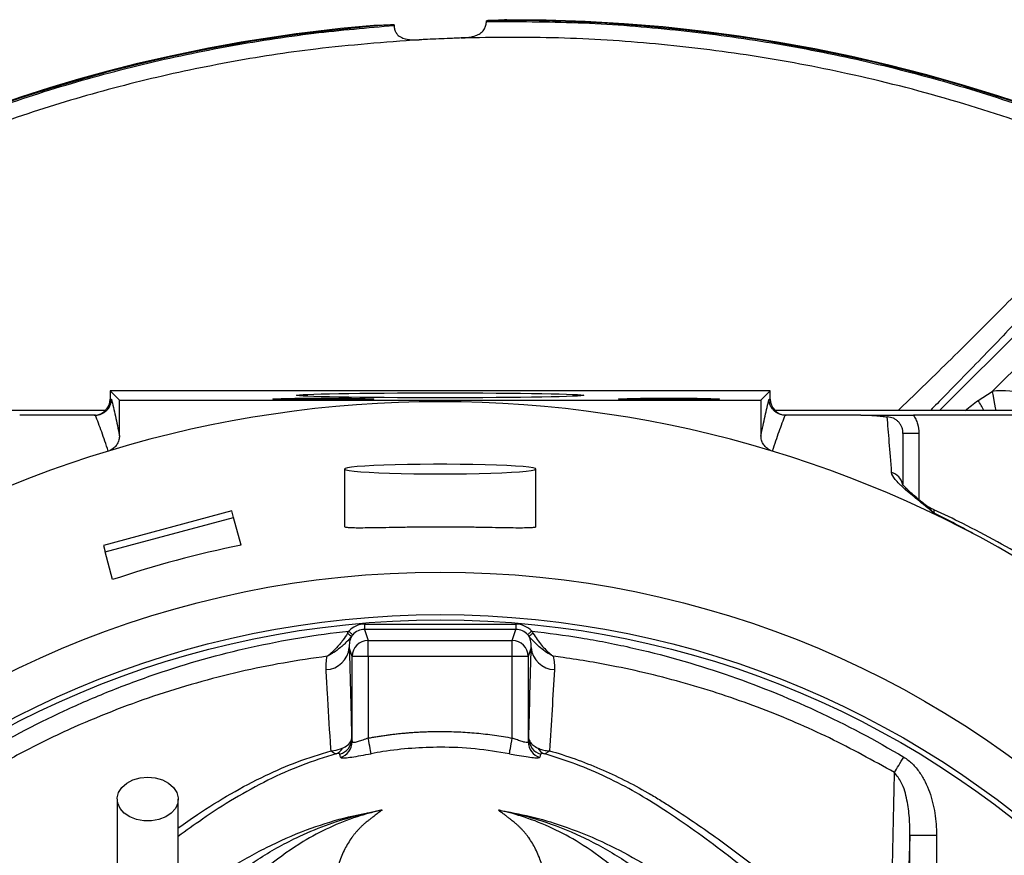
# Model space of a CAD drawing. Header units: millimetres. Extents: x 1733 to 2921, y 1515 to 2969.
# Tile 11 of 13: x 2135 to 2505, y 2655 to 2969. Entities that reach past the tile are written whole.
import ezdxf

# ---------------------------------------------------------------- set-up
doc = ezdxf.new("R2010")
doc.units = ezdxf.units.MM
doc.header["$LTSCALE"] = 2

msp = doc.modelspace()

# ---------------------------------------------------------------- linework, layer by layer
at = {"color": 7, "linetype": 'Continuous', "lineweight": 25}
for p, q in [((2275.54, 2967.01), (2275.54, 2966.74)), ((2310.24, 2968.24), (2310.24, 2968.51)), ((2201.68, 2957.05), (2201.62, 2957.36)), ((2537.37, 2865.98), (2500.47, 2829.07)), ((2168.81, 2829.33), (2168.81, 2826.24)), ((2168.81, 2829.33), (2172.26, 2825.87)), ((2416.97, 2829.33), (2168.81, 2829.33)), ((2416.97, 2829.33), (2413.52, 2825.87)), ((2416.97, 2826.24), (2416.97, 2829.33)), ((2495.23, 2825.79), (2500.47, 2829.07)), ((2168.81, 2826.24), (2169.23, 2826.24)), ((2172.26, 2812.47), (2172.26, 2825.87)), ((2172.26, 2825.87), (2413.52, 2825.87)), ((2413.52, 2825.87), (2413.52, 2812.47)), ((2416.55, 2826.24), (2416.97, 2826.24)), ((2167.07, 2822.02), (2068.3, 2822.02)), ((2517.48, 2822.02), (2418.71, 2822.02)), ((2163.22, 2820.24), (2134.74, 2820.24)), ((2451.04, 2820.24), (2422.56, 2820.24)), ((2517.48, 2820.24), (2470.81, 2820.24)), ((2472.92, 2813.38), (2466.92, 2813.38)), ((2256.89, 2799.96), (2256.89, 2778.31)), ((2328.89, 2778.3), (2328.89, 2799.96)), ((2214.55, 2784.22), (2166.25, 2771.27)), ((2166.91, 2768.83), (2215.2, 2781.77)), ((2215.2, 2781.77), (2214.55, 2784.22)), ((2218, 2771.34), (2215.2, 2781.77)), ((2166.25, 2771.27), (2166.91, 2768.83)), ((2169.7, 2758.39), (2166.91, 2768.83)), ((2264.42, 2741.65), (2264.42, 2739.65)), ((2264.42, 2741.65), (2321.36, 2741.65)), ((2321.36, 2741.65), (2321.36, 2739.65)), ((2259.98, 2737.69), (2259.6, 2737.22)), ((2264.42, 2739.65), (2265.79, 2735.54)), ((2321.36, 2739.65), (2264.42, 2739.65)), ((2319.99, 2735.54), (2321.36, 2739.65)), ((2326.18, 2737.22), (2325.8, 2737.69)), ((2259.79, 2729.55), (2258.69, 2732.83)), ((2265.79, 2729.55), (2265.79, 2735.54)), ((2265.79, 2735.54), (2319.99, 2735.54)), ((2319.99, 2729.55), (2319.99, 2735.54)), ((2327.09, 2732.83), (2325.99, 2729.55)), ((2259.79, 2697.38), (2259.79, 2729.55)), ((2265.79, 2729.55), (2259.79, 2729.55)), ((2265.79, 2729.55), (2265.79, 2698.83)), ((2319.99, 2729.55), (2265.79, 2729.55)), ((2319.99, 2698.83), (2319.99, 2729.55)), ((2325.99, 2729.55), (2319.99, 2729.55)), ((2325.99, 2729.55), (2325.99, 2697.38)), ((2469.53, 2607.38), (2469.53, 2662.35)), ((2469.53, 2662.35), (2479.51, 2662.35)), ((2479.51, 2662.35), (2479.51, 2607.38))]:
    msp.add_line(p, q, dxfattribs=at)
at = {"color": 8, "linetype": 'Continuous', "lineweight": 25}
for p, q in [((2480.71, 2822.02), (2531.02, 2872.33)), ((2472.92, 2813.38), (2472.92, 2788.48))]:
    msp.add_line(p, q, dxfattribs=at)
at = {"color": 8, "linetype": 'Continuous', "lineweight": 25, "flags": 128}
msp.add_lwpolyline([(2500.47, 2829.07), (2500.79, 2827.4), (2501.1, 2825.8), (2501.39, 2824.31), (2501.64, 2822.99), (2501.83, 2822.02)], dxfattribs=at)
at = {"color": 7, "linetype": 'Continuous', "lineweight": 25, "flags": 128}
for points in [[(2292.89, 2798.13), (2297.9, 2798.15), (2302.81, 2798.2), (2307.53, 2798.29), (2311.97, 2798.41), (2316.03, 2798.56), (2319.64, 2798.74), (2322.74, 2798.94), (2325.25, 2799.16), (2327.13, 2799.39), (2328.34, 2799.64), (2328.87, 2799.89), (2328.69, 2800.15), (2327.82, 2800.4), (2326.27, 2800.64), (2324.07, 2800.87), (2321.26, 2801.08), (2317.9, 2801.27), (2314.05, 2801.43), (2309.79, 2801.57), (2305.2, 2801.67), (2300.37, 2801.74), (2295.4, 2801.78), (2290.38, 2801.78), (2285.4, 2801.74), (2280.58, 2801.67), (2275.99, 2801.57), (2271.73, 2801.43), (2267.88, 2801.27), (2264.52, 2801.08), (2261.71, 2800.87), (2259.51, 2800.64), (2257.96, 2800.4), (2257.09, 2800.15), (2256.91, 2799.89), (2257.44, 2799.64), (2258.65, 2799.39), (2260.53, 2799.16), (2263.04, 2798.94), (2266.14, 2798.74), (2269.75, 2798.56), (2273.81, 2798.41), (2278.25, 2798.29), (2282.97, 2798.2), (2287.88, 2798.15), (2292.89, 2798.13)], [(2258.5, 2739.03), (2258.78, 2738.78), (2259.05, 2738.53), (2259.3, 2738.3), (2259.52, 2738.1), (2259.71, 2737.94), (2259.85, 2737.81), (2259.94, 2737.72), (2259.98, 2737.69)], [(2327.28, 2739.03), (2327, 2738.78), (2326.73, 2738.53), (2326.48, 2738.3), (2326.25, 2738.1), (2326.07, 2737.94), (2325.93, 2737.81), (2325.84, 2737.72), (2325.8, 2737.69)], [(2266.88, 2692.97), (2266.84, 2693.19), (2266.77, 2693.59), (2266.66, 2694.17), (2266.52, 2694.9), (2266.36, 2695.76), (2266.18, 2696.73), (2265.99, 2697.76), (2265.79, 2698.83)], [(2318.89, 2692.97), (2318.94, 2693.19), (2319.01, 2693.59), (2319.12, 2694.17), (2319.26, 2694.9), (2319.42, 2695.76), (2319.6, 2696.73), (2319.79, 2697.76), (2319.99, 2698.83)], [(2463.73, 2685.89), (2464.09, 2686.5), (2464.48, 2687.16), (2464.9, 2687.85), (2465.33, 2688.58), (2465.78, 2689.33), (2466.25, 2690.1), (2466.72, 2690.89), (2467.19, 2691.68)], [(2182.89, 2684.12), (2185.75, 2683.86), (2188.43, 2683.1), (2190.76, 2681.88), (2192.6, 2680.28), (2193.83, 2678.41), (2194.37, 2676.38), (2194.19, 2674.31), (2193.3, 2672.34), (2191.75, 2670.6), (2189.65, 2669.18), (2187.12, 2668.18), (2184.33, 2667.67), (2181.45, 2667.67), (2178.66, 2668.18), (2176.13, 2669.18), (2174.03, 2670.6), (2172.48, 2672.34), (2171.59, 2674.31), (2171.41, 2676.38), (2171.95, 2678.41), (2173.18, 2680.28), (2175.02, 2681.88), (2177.35, 2683.1), (2180.03, 2683.86), (2182.89, 2684.12)]]:
    msp.add_lwpolyline(points, dxfattribs=at)
at = {"color": 7, "linetype": 'Continuous', "lineweight": 25}
for radius in [365.99, 350, 348]:
    msp.add_circle((2292.89, 2395.24), radius, dxfattribs=at)
for centre, radius, start, end in [((2318.89, 2366.89), 602, 94.85979, 101.23288), ((2318.89, 2366.89), 601.69, 94.13154, 101.23288), ((2318.89, 2366.89), 601.69, 3.99802, 90.82379), ((2318.89, 2366.89), 602, 3.99802, 90.09518), ((2308.89, 2417.24), 550.66, 101.2329, 175.7713), ((2308.89, 2417.24), 550.35, 101.2329, 175.7713), ((2504.26, 2809.43), 20.01, 62.9632, 100.9348), ((2292.89, 2395.24), 430.02, 73.1819, 106.8181), ((2292.89, 2395.24), 430.02, 106.818, 139.8096), ((2292.89, 2395.24), 430.02, 40.1904, 73.182), ((2486.93, 2802.87), 20, 230.742, 245.1512), ((2264.27, 2746.07), 10.01, 231.2294, 242.1498), ((2321.51, 2746.06), 10, 297.8481, 308.7729), ((2249.58, 2733.7), 9.15, 272.4189, 354.5883), ((2265.79, 2729.54), 6, 90.0267, 179.9036), ((2319.99, 2729.54), 6, 0.0964, 89.9733), ((2336.2, 2733.7), 9.15, 185.4118, 267.5811), ((2253.59, 2698.58), 5.99, 285.2414, 359.799), ((2253.8, 2697.4), 5.99, 285.179, 359.7778), ((2331.98, 2697.4), 5.99, 180.2222, 254.821), ((2332.19, 2698.58), 5.99, 180.2016, 254.758), ((2252.17, 2697.15), 4.5, 291.3159, 331.9572), ((2333.61, 2697.15), 4.5, 208.0447, 248.6818)]:
    msp.add_arc(centre, radius, start, end, dxfattribs=at)
at = {"color": 8, "linetype": 'Continuous', "lineweight": 25}
for centre, radius, start, end in [((2355.76, 2746.46), 160.45, 28.097, 29.6312), ((2460.99, 2792.99), 5.94, 13.312, 73.7656)]:
    msp.add_arc(centre, radius, start, end, dxfattribs=at)
at = {"color": 7, "linetype": 'Continuous', "lineweight": 25}
for centre, major_axis, ratio, start_param, end_param in [((2162.8, 2826.24), (-6, 0), 0.999848, 1.605714, 3.141593), ((2422.98, 2826.24), (-6, 0), 0.999848, 0, 1.535879), ((2162.8, 2826.24), (-6, 0), 0.999848, 1.570796, 1.605714), ((2422.98, 2826.24), (-6, 0), 0.999848, 1.535879, 1.570796), ((2293.15, 2394.29), (-99.51, 371.36), 0.999997, 6.218114, 6.348257), ((2264.42, 2733.64), (-2.53, 7.6), 0.998478, 5.962135, 6.794302), ((2321.36, 2733.64), (2.53, 7.6), 0.998478, 5.772069, 6.604236), ((2264.42, 2733.64), (-1.9, 5.71), 0.997466, 5.962135, 6.794302), ((2321.36, 2733.64), (1.9, 5.71), 0.997466, 5.772069, 6.604236)]:
    msp.add_ellipse(centre, major_axis=major_axis, ratio=ratio, start_param=start_param, end_param=end_param, dxfattribs=at)
for centre, major_axis in [((2248.89, 2826.29), (19, 0)), ((2292.89, 2827.69), (54, 0)), ((2378.89, 2826.29), (19, 0))]:
    msp.add_ellipse(centre, major_axis=major_axis, ratio=0.017455, dxfattribs=at)
at = {"color": 8, "linetype": 'Continuous', "lineweight": 25}
msp.add_ellipse((2506.04, 2834.65), major_axis=(53.93, 41.22), ratio=0.007121, start_param=4.410468, end_param=4.50506, dxfattribs=at)
at = {"color": 7, "linetype": 'Continuous', "lineweight": 25}
for points, knots in [([(1987.77, 1989.81), (1977.97, 1996.71), (1958.33, 2010.54), (1930.77, 2033.84), (1904.71, 2058.84), (1880.49, 2085.58), (1858.4, 2113.6), (1838.55, 2142.81), (1820.88, 2173.07), (1805.26, 2204.48), (1791.8, 2236.83), (1780.34, 2270.63), (1771.13, 2305.87), (1764.31, 2342.45), (1760.09, 2379.45), (1758.49, 2416.62), (1759.58, 2453.72), (1763.32, 2490.63), (1769.53, 2527.24), (1778.19, 2563.39), (1789.22, 2598.84), (1802.6, 2633.43), (1818.33, 2667.01), (1836.32, 2699.51), (1856.46, 2730.78), (1878.61, 2760.6), (1902.85, 2789), (1929.19, 2815.83), (1957.54, 2840.99), (1987.57, 2864.19), (2019.07, 2885.28), (2050.75, 2903.46), (2082.38, 2918.87), (2113.76, 2931.79), (2145.93, 2942.8), (2178.7, 2951.89), (2211.89, 2958.98), (2244.2, 2964.02), (2265.49, 2965.87), (2275.54, 2966.74)], [0, 0, 0, 0, 0.026927, 0.053952, 0.081009, 0.108033, 0.13496, 0.161114, 0.187358, 0.213634, 0.239881, 0.266036, 0.293796, 0.321663, 0.349566, 0.377432, 0.405191, 0.432911, 0.460725, 0.488573, 0.516388, 0.544109, 0.57184, 0.599666, 0.627525, 0.655351, 0.683082, 0.711375, 0.739769, 0.768197, 0.79659, 0.824883, 0.850209, 0.875625, 0.901092, 0.926565, 0.951995, 0.977329, 1, 1, 1, 1]), ([(2275.54, 2967.01), (2274.59, 2966.96), (2272.67, 2966.85), (2270.48, 2966.74), (2268.89, 2966.68), (2268.03, 2966.68), (2267.93, 2966.71), (2267.89, 2966.73)], [0, 0, 0, 0, 0.206499, 0.418973, 0.625488, 0.838017, 1, 1, 1, 1]), ([(2275.54, 2966.74), (2275.58, 2966.25), (2275.65, 2965.26), (2276.23, 2963.96), (2277.25, 2962.74), (2279.21, 2961.65), (2281.91, 2961.27), (2284.06, 2961.32), (2284.96, 2961.34)], [0, 0, 0, 0, 0.1070455, 0.2139024, 0.3234888, 0.5009589, 0.7899062, 1, 1, 1, 1]), ([(2300.82, 2962.03), (2301.77, 2962.09), (2303.68, 2962.21), (2306.07, 2962.74), (2307.99, 2963.68), (2309.27, 2964.92), (2310.01, 2966.42), (2310.23, 2967.54), (2310.24, 2968.13), (2310.24, 2968.24)], [0, 0, 0, 0, 0.2186, 0.436425, 0.595602, 0.755795, 0.873413, 0.977243, 1, 1, 1, 1]), ([(2317.89, 2968.89), (2317.82, 2968.87), (2317.69, 2968.82), (2316.6, 2968.74), (2314.87, 2968.67), (2312.72, 2968.59), (2310.98, 2968.54), (2310.24, 2968.51)], [0, 0, 0, 0, 0.206863, 0.419723, 0.626597, 0.839467, 1, 1, 1, 1]), ([(2310.24, 2968.24), (2321.74, 2968.21), (2344.76, 2968.16), (2379.23, 2965.57), (2413.49, 2961.17), (2447.18, 2954.83), (2480.21, 2946.6), (2512.53, 2936.57), (2544.28, 2924.74), (2575.34, 2911.16), (2605.54, 2895.9), (2634.77, 2879.02), (2662.96, 2860.51), (2690.06, 2840.42), (2716.05, 2818.82), (2740.8, 2795.82), (2764.2, 2771.51), (2786.33, 2745.81), (2807.07, 2718.68), (2826.38, 2690.16), (2844.06, 2660.54), (2860.03, 2629.97), (2874.22, 2598.59), (2886.62, 2566.36), (2897.13, 2533.3), (2905.74, 2499.47), (2912.41, 2465.15), (2917.13, 2430.51), (2919.91, 2395.71), (2920.74, 2360.59), (2919.59, 2325.24), (2916.48, 2289.74), (2911.39, 2254.32), (2904.27, 2219.08), (2895.11, 2184.1), (2884.01, 2149.63), (2871.02, 2115.84), (2856.18, 2082.86), (2839.7, 2051.14), (2821.64, 2020.72), (2802.15, 1991.59), (2781.09, 1963.58), (2759.84, 1938.13), (2738.35, 1915.42), (2716.95, 1895.27), (2694.78, 1875.93), (2672.13, 1857.14), (2656.92, 1844.74), (2649.32, 1838.54)], [0, 0, 0, 0, 0.021971, 0.043978, 0.065986, 0.087956, 0.109442, 0.130995, 0.152583, 0.174172, 0.195727, 0.217214, 0.238636, 0.260125, 0.281648, 0.303173, 0.324663, 0.346087, 0.367949, 0.389884, 0.411855, 0.433826, 0.455761, 0.477624, 0.499784, 0.522014, 0.544283, 0.566555, 0.588793, 0.610958, 0.633641, 0.656342, 0.679025, 0.701981, 0.725009, 0.748075, 0.77114, 0.794168, 0.817124, 0.839416, 0.861741, 0.884065, 0.906357, 0.925053, 0.943765, 0.962508, 0.981265, 1, 1, 1, 1]), ([(2645.54, 1843.14), (2645.54, 1843.14), (2651.14, 1850.6), (2668.02, 1860.1), (2688.67, 1878.84), (2710.11, 1896.9), (2730.54, 1916.02), (2751.87, 1938.13), (2773.54, 1963.67), (2795.51, 1992.52), (2815.78, 2022.59), (2834.24, 2053.59), (2850.8, 2085.48), (2865.49, 2118.14), (2878.37, 2151.63), (2889.36, 2185.77), (2898.43, 2220.43), (2905.48, 2255.34), (2910.52, 2290.43), (2913.61, 2325.6), (2914.74, 2360.61), (2913.92, 2395.39), (2911.17, 2429.85), (2906.49, 2464.16), (2899.89, 2498.14), (2891.37, 2531.64), (2880.97, 2564.37), (2868.69, 2596.29), (2854.64, 2627.35), (2838.82, 2657.62), (2821.32, 2686.94), (2802.21, 2715.17), (2780.32, 2743.8), (2755.33, 2772.49), (2727.04, 2800.91), (2696.89, 2827.42), (2665.07, 2851.84), (2631.7, 2874.04), (2596.83, 2893.91), (2560.63, 2911.44), (2523.3, 2926.55), (2485.09, 2939.12), (2447.33, 2948.75), (2410.21, 2955.66), (2373.9, 2960.1), (2337.37, 2962.49), (2313, 2962.19), (2300.82, 2962.03)], [0, 0, 0, 0, 0.0000001, 0.0178929, 0.0358057, 0.0537055, 0.0715773, 0.0894358, 0.1125761, 0.135754, 0.158932, 0.1820724, 0.2048917, 0.2277829, 0.2507107, 0.2736386, 0.2965299, 0.3193494, 0.3418965, 0.3644611, 0.3870084, 0.4090303, 0.4311251, 0.4532539, 0.4753792, 0.4974656, 0.519482, 0.5411997, 0.5629888, 0.5848141, 0.6066392, 0.6284278, 0.6501452, 0.6756907, 0.701323, 0.7269837, 0.7526139, 0.7781575, 0.8037793, 0.8294887, 0.8552265, 0.8809336, 0.9065535, 0.9298929, 0.9532764, 0.9766602, 1, 1, 1, 1]), ([(2284.96, 2961.34), (2272, 2960.36), (2247.92, 2958.55), (2212.98, 2953.08), (2180.14, 2946.07), (2147.72, 2937.08), (2115.9, 2926.19), (2084.86, 2913.41), (2053.56, 2898.16), (2022.23, 2880.18), (1991.07, 2859.32), (1961.37, 2836.37), (1933.33, 2811.48), (1907.28, 2784.95), (1883.3, 2756.85), (1861.39, 2727.36), (1841.47, 2696.44), (1823.68, 2664.29), (1808.12, 2631.07), (1794.89, 2596.86), (1783.97, 2561.8), (1775.41, 2526.04), (1769.26, 2489.83), (1765.56, 2453.34), (1764.48, 2416.65), (1766.07, 2379.92), (1770.24, 2343.34), (1776.98, 2307.19), (1786.08, 2272.36), (1797.41, 2238.94), (1810.72, 2206.97), (1826.15, 2175.92), (1843.61, 2146.02), (1856.69, 2126.78), (1864.05, 2116.74), (1866.43, 2113.51), (1876.08, 2100.71), (1892.7, 2080.62), (1915.98, 2056.13), (1939.57, 2033.85), (1965, 2014), (1981.48, 1999.6), (1991.12, 1994.78), (1991.12, 1994.78)], [0, 0, 0, 0, 0.029314, 0.054488, 0.079756, 0.105067, 0.130373, 0.155627, 0.180792, 0.208899, 0.237106, 0.265348, 0.293555, 0.321663, 0.349212, 0.376856, 0.404531, 0.432175, 0.459724, 0.487263, 0.514896, 0.54256, 0.570192, 0.597729, 0.625288, 0.652953, 0.680654, 0.70832, 0.73588, 0.761845, 0.7879, 0.813984, 0.840037, 0.866, 0.866431, 0.868153, 0.875043, 0.902617, 0.92694, 0.95131, 0.975679, 1, 1, 1, 1, 1]), ([(2300.82, 2962.03), (2299.04, 2961.95), (2295.92, 2961.81), (2291.24, 2961.6), (2287.72, 2961.46), (2285.66, 2961.37), (2284.96, 2961.34)], [0, 0, 0, 0, 0.341052, 0.598828, 0.864081, 1, 1, 1, 1]), ([(2163.23, 2820.24), (2163.63, 2820.24), (2164.02, 2820.28), (2164.78, 2820.44), (2165.16, 2820.55), (2165.89, 2820.85), (2166.23, 2821.04), (2166.88, 2821.47), (2167.19, 2821.73), (2167.74, 2822.28), (2167.99, 2822.58), (2168.43, 2823.24), (2168.62, 2823.58), (2168.92, 2824.31), (2169.03, 2824.68), (2169.19, 2825.46), (2169.23, 2825.85), (2169.23, 2826.24)], [0, 0, 0, 0, 0.125, 0.125, 0.25, 0.25, 0.375, 0.375, 0.5, 0.5, 0.625, 0.625, 0.75, 0.75, 0.875, 0.875, 1, 1, 1, 1]), ([(2169.23, 2826.24), (2169.73, 2824.26), (2170.24, 2822.14), (2171.25, 2817.57), (2171.76, 2815.12), (2172.26, 2812.47)], [0, 0, 0, 0, 0.5, 0.5, 1, 1, 1, 1]), ([(2413.52, 2812.47), (2414.02, 2815.12), (2414.53, 2817.57), (2415.54, 2822.14), (2416.05, 2824.26), (2416.55, 2826.24)], [0, 0, 0, 0, 0.5, 0.5, 1, 1, 1, 1]), ([(2422.55, 2820.24), (2422.15, 2820.24), (2421.76, 2820.28), (2421, 2820.44), (2420.62, 2820.55), (2419.89, 2820.85), (2419.55, 2821.04), (2418.9, 2821.47), (2418.59, 2821.73), (2418.04, 2822.28), (2417.79, 2822.58), (2417.35, 2823.24), (2417.16, 2823.58), (2416.86, 2824.31), (2416.75, 2824.68), (2416.59, 2825.46), (2416.55, 2825.85), (2416.55, 2826.24)], [0, 0, 0, 0, 0.125, 0.125, 0.25, 0.25, 0.375, 0.375, 0.5, 0.5, 0.625, 0.625, 0.75, 0.75, 0.875, 0.875, 1, 1, 1, 1]), ([(2168.01, 2806.71), (2167.19, 2809.27), (2166.38, 2811.66), (2164.78, 2816.15), (2164, 2818.26), (2163.23, 2820.24)], [0, 0, 0, 0, 0.5, 0.5, 1, 1, 1, 1]), ([(2422.55, 2820.24), (2421.78, 2818.26), (2421, 2816.15), (2419.4, 2811.66), (2418.59, 2809.27), (2417.77, 2806.71)], [0, 0, 0, 0, 0.5, 0.5, 1, 1, 1, 1]), ([(2451.04, 2820.24), (2452.01, 2820.24), (2452.96, 2820.23), (2454.81, 2820.16), (2455.68, 2820.11), (2457.33, 2819.98), (2458.12, 2819.9), (2459.23, 2819.78), (2459.59, 2819.73), (2460.3, 2819.64), (2460.64, 2819.59), (2460.98, 2819.55)], [0, 0, 0, 0, 0.25, 0.25, 0.5, 0.5, 0.75, 0.75, 0.875, 0.875, 1, 1, 1, 1]), ([(2451.04, 2820.24), (2451.91, 2820.24), (2452.76, 2820.24), (2454.44, 2820.24), (2455.25, 2820.24), (2456.83, 2820.24), (2457.6, 2820.24), (2458.78, 2820.24), (2459.18, 2820.24), (2459.79, 2820.24), (2460, 2820.24), (2460.44, 2820.24), (2460.66, 2820.24), (2461.1, 2820.24), (2461.32, 2820.24), (2461.75, 2820.24), (2461.97, 2820.24), (2462.6, 2820.24), (2463, 2820.24), (2464.19, 2820.24), (2464.97, 2820.24), (2466.56, 2820.24), (2467.37, 2820.24), (2469.05, 2820.24), (2469.93, 2820.24), (2470.81, 2820.24)], [0, 0, 0, 0, 0.125, 0.125, 0.25, 0.25, 0.375, 0.375, 0.4375, 0.4375, 0.46875, 0.46875, 0.5, 0.5, 0.53125, 0.53125, 0.5625, 0.5625, 0.625, 0.625, 0.75, 0.75, 0.875, 0.875, 1, 1, 1, 1]), ([(2462.65, 2798.7), (2462.35, 2802.85), (2462.05, 2806.61), (2461.49, 2813.52), (2461.23, 2816.66), (2460.98, 2819.55)], [0, 0, 0, 0, 0.5, 0.5, 1, 1, 1, 1]), ([(2466.92, 2813.38), (2466.92, 2813.78), (2466.89, 2814.17), (2466.74, 2814.94), (2466.63, 2815.32), (2466.34, 2816.06), (2466.17, 2816.41), (2465.74, 2817.07), (2465.5, 2817.39), (2464.96, 2817.97), (2464.66, 2818.22), (2464.01, 2818.68), (2463.66, 2818.88), (2462.58, 2819.36), (2461.79, 2819.54), (2460.98, 2819.55)], [0, 0, 0, 0, 0.125, 0.125, 0.25, 0.25, 0.375, 0.375, 0.5, 0.5, 0.625, 0.625, 0.75, 0.75, 1, 1, 1, 1]), ([(2470.81, 2820.24), (2471.16, 2819.74), (2471.46, 2819.21), (2471.99, 2818.12), (2472.21, 2817.54), (2472.75, 2815.8), (2472.92, 2814.61), (2472.92, 2813.38)], [0, 0, 0, 0, 0.25, 0.25, 0.5, 0.5, 1, 1, 1, 1]), ([(2172.26, 2812.47), (2172.26, 2811.93), (2172.19, 2811.41), (2171.98, 2810.64), (2171.9, 2810.38), (2171.69, 2809.89), (2171.58, 2809.66), (2171.18, 2808.97), (2170.85, 2808.55), (2170.09, 2807.8), (2169.67, 2807.48), (2169.2, 2807.22)], [0, 0, 0, 0, 0.25, 0.25, 0.375, 0.375, 0.5, 0.5, 0.75, 0.75, 1, 1, 1, 1]), ([(2416.58, 2807.22), (2416.12, 2807.48), (2415.69, 2807.8), (2415.12, 2808.36), (2414.95, 2808.56), (2414.62, 2808.98), (2414.47, 2809.2), (2414.07, 2809.89), (2413.87, 2810.37), (2413.59, 2811.41), (2413.52, 2811.93), (2413.52, 2812.47)], [0, 0, 0, 0, 0.25, 0.25, 0.375, 0.375, 0.5, 0.5, 0.75, 0.75, 1, 1, 1, 1]), ([(2466.92, 2813.38), (2466.92, 2812.53), (2466.92, 2809.19), (2466.92, 2803.25), (2466.92, 2797.21), (2466.92, 2794.42)], [0, 0, 0, 0, 0.157229, 0.611203, 1, 1, 1, 1]), ([(2169.2, 2807.22), (2169.08, 2807.16), (2168.84, 2807.03), (2168.6, 2806.92), (2168.47, 2806.87)], [0, 0, 0, 0, 0.500699, 1, 1, 1, 1]), ([(2417.31, 2806.87), (2417.18, 2806.92), (2416.93, 2807.03), (2416.7, 2807.16), (2416.58, 2807.22)], [0, 0, 0, 0, 0.499301, 1, 1, 1, 1]), ([(2478.6, 2783.43), (2478.47, 2783.54), (2478.33, 2783.65), (2478.06, 2783.87), (2477.65, 2784.2), (2476.72, 2784.95), (2475.93, 2785.58), (2474.4, 2786.81), (2473.42, 2787.6), (2470.61, 2789.88), (2468.93, 2791.28), (2467.13, 2792.88), (2466.79, 2793.2), (2466.13, 2793.81), (2465.82, 2794.11), (2464.95, 2794.99), (2464.44, 2795.53), (2463.2, 2797.06), (2462.71, 2797.94), (2462.65, 2798.7)], [0, 0, 0, 0, 0.015625, 0.015625, 0.03125, 0.0625, 0.125, 0.125, 0.25, 0.25, 0.5, 0.5, 0.5625, 0.5625, 0.625, 0.625, 0.75, 0.75, 1, 1, 1, 1]), ([(2474.59, 2787.1), (2474.51, 2787.16), (2473.31, 2788.14), (2471.52, 2789.62), (2469.37, 2791.49), (2467.93, 2792.87), (2467.05, 2793.81), (2466.65, 2794.36), (2466.66, 2794.36), (2466.66, 2794.36)], [0, 0, 0, 0, 0.015786, 0.2558623, 0.4543551, 0.6327638, 0.788886, 0.9231161, 1, 1, 1, 1]), ([(2537.35, 2750.72), (2533.83, 2753.17), (2526.52, 2758.24), (2514.86, 2765.55), (2502.43, 2772.73), (2490.24, 2779.17), (2482.17, 2782.97), (2478.52, 2784.68)], [0, 0, 0, 0, 0.189157, 0.392407, 0.606676, 0.821909, 1, 1, 1, 1]), ([(2494.65, 2774.97), (2493.33, 2775.71), (2492.01, 2776.44), (2489.35, 2777.88), (2485.35, 2780.02), (2481.31, 2782.09), (2478.6, 2783.43)], [0, 0, 0, 0, 0.25, 0.25, 0.5, 1, 1, 1, 1]), ([(2328.86, 2778.3), (2328.78, 2778.21), (2328.63, 2778.03), (2327.16, 2777.87), (2324.75, 2777.8), (2321.44, 2777.8), (2317.31, 2777.86), (2312.5, 2777.95), (2307.11, 2778.05), (2301.32, 2778.12), (2295.29, 2778.16), (2289.21, 2778.16), (2283.24, 2778.11), (2277.55, 2778.03), (2272.29, 2777.93), (2267.6, 2777.85), (2263.63, 2777.8), (2260.46, 2777.8), (2258.26, 2777.9), (2257.03, 2778.06), (2257, 2778.24), (2256.99, 2778.31)], [0, 0, 0, 0, 0.0499214, 0.1034077, 0.156872, 0.2103373, 0.2640021, 0.3176667, 0.3714415, 0.425215, 0.4788361, 0.532457, 0.5859021, 0.6393481, 0.6928687, 0.7463898, 0.8001193, 0.8538488, 0.9075956, 0.9613414, 1, 1, 1, 1]), ([(2118.59, 2691.68), (2129.28, 2698.08), (2140.25, 2703.88), (2157.12, 2711.7), (2162.81, 2714.16), (2171.45, 2717.63), (2174.35, 2718.74), (2180.19, 2720.91), (2183.12, 2721.95), (2197.84, 2726.97), (2209.77, 2730.33), (2233.91, 2735.7), (2246.13, 2737.71), (2258.5, 2739.03)], [0, 0, 0, 0, 0.25, 0.25, 0.375, 0.375, 0.4375, 0.4375, 0.5, 0.5, 0.75, 0.75, 1, 1, 1, 1]), ([(2258.01, 2738.26), (2257.47, 2737.34), (2256.9, 2736.48), (2255.99, 2735.26), (2255.68, 2734.86), (2255.05, 2734.08), (2254.73, 2733.7), (2253.75, 2732.61), (2253.09, 2731.93), (2252.08, 2730.99), (2251.74, 2730.69), (2251.23, 2730.26), (2251.07, 2730.12), (2250.73, 2729.86), (2250.55, 2729.72), (2250.39, 2729.6)], [0, 0, 0, 0, 0.25, 0.25, 0.375, 0.375, 0.5, 0.5, 0.75, 0.75, 0.875, 0.875, 0.9375, 0.9375, 1, 1, 1, 1]), ([(2259.6, 2737.22), (2258.97, 2736.37), (2258.28, 2735.6), (2257.2, 2734.5), (2256.82, 2734.14), (2256.06, 2733.46), (2255.67, 2733.12), (2254.48, 2732.16), (2253.68, 2731.57), (2252.46, 2730.77), (2252.05, 2730.52), (2251.43, 2730.16), (2251.22, 2730.04), (2250.8, 2729.81), (2250.59, 2729.7), (2250.39, 2729.6)], [0, 0, 0, 0, 0.25, 0.25, 0.375, 0.375, 0.5, 0.5, 0.75, 0.75, 0.875, 0.875, 0.9375, 0.9375, 1, 1, 1, 1]), ([(2259.6, 2737.22), (2259.19, 2736.47), (2258.96, 2735.73), (2258.68, 2734.27), (2258.65, 2733.55), (2258.69, 2732.83)], [0, 0, 0, 0, 0.5, 0.5, 1, 1, 1, 1]), ([(2327.09, 2732.83), (2327.13, 2733.55), (2327.1, 2734.27), (2326.82, 2735.73), (2326.59, 2736.47), (2326.18, 2737.22)], [0, 0, 0, 0, 0.5, 0.5, 1, 1, 1, 1]), ([(2335.39, 2729.6), (2335.39, 2729.6), (2335.32, 2729.64), (2335.07, 2729.77), (2333.27, 2730.73), (2329.99, 2732.9), (2327.43, 2735.8), (2326.18, 2737.22)], [0, 0, 0, 0, 0.002275, 0.020565, 0.075993, 0.548632, 1, 1, 1, 1]), ([(2327.28, 2739.03), (2333.49, 2738.37), (2339.67, 2737.53), (2348.91, 2736.01), (2351.98, 2735.46), (2358.11, 2734.27), (2361.17, 2733.63), (2376.39, 2730.23), (2388.31, 2726.85), (2411.66, 2718.87), (2423.1, 2714.28), (2445.51, 2703.89), (2456.48, 2698.1), (2467.19, 2691.68)], [0, 0, 0, 0, 0.125, 0.125, 0.1875, 0.1875, 0.25, 0.25, 0.5, 0.5, 0.75, 0.75, 1, 1, 1, 1]), ([(2327.77, 2738.26), (2328.83, 2736.68), (2330.79, 2733.75), (2333.38, 2731.22), (2334.81, 2730.04), (2335.23, 2729.72), (2335.35, 2729.63), (2335.39, 2729.6), (2335.39, 2729.6)], [0, 0, 0, 0, 0.454116, 0.843162, 0.954708, 0.987193, 0.997739, 1, 1, 1, 1]), ([(2258.69, 2732.83), (2258.77, 2729.93), (2259.01, 2720.89), (2259.31, 2709.48), (2259.52, 2700.85), (2259.58, 2698.56)], [0, 0, 0, 0, 0.257764, 0.803139, 1, 1, 1, 1]), ([(2326.2, 2698.56), (2326.34, 2704.39), (2326.49, 2710.15), (2326.79, 2721.56), (2326.94, 2727.22), (2327.09, 2732.83)], [0, 0, 0, 0, 0.5, 0.5, 1, 1, 1, 1]), ([(2250.39, 2729.6), (2244.88, 2728.81), (2233.86, 2727.23), (2217.45, 2723.83), (2201.16, 2719.67), (2185.03, 2714.67), (2169.14, 2708.89), (2153.3, 2702.19), (2137.53, 2694.63), (2127.22, 2688.81), (2122.05, 2685.89)], [0, 0, 0, 0, 0.122337, 0.244675, 0.368212, 0.491749, 0.615629, 0.739815, 0.869729, 1, 1, 1, 1]), ([(2249.97, 2724.55), (2249.95, 2725.37), (2249.91, 2727.04), (2250.22, 2728.73), (2250.39, 2729.6)], [0, 0, 0, 0, 0.486636, 1, 1, 1, 1]), ([(2335.39, 2729.6), (2335.55, 2728.73), (2335.87, 2727.04), (2335.83, 2725.37), (2335.81, 2724.55)], [0, 0, 0, 0, 0.513391, 1, 1, 1, 1]), ([(2463.73, 2685.89), (2455.64, 2690.36), (2439.48, 2699.3), (2413.72, 2710.25), (2386.97, 2719.27), (2361.9, 2725.41), (2344.6, 2728.38), (2336.62, 2729.44), (2335.39, 2729.6)], [0, 0, 0, 0, 0.202931, 0.405864, 0.61444, 0.823014, 0.972808, 1, 1, 1, 1]), ([(2251.82, 2694.08), (2251.74, 2695.18), (2251.25, 2702.52), (2250.62, 2712.69), (2250.13, 2721.67), (2249.97, 2724.55)], [0, 0, 0, 0, 0.1068224, 0.7131647, 1, 1, 1, 1]), ([(2265.79, 2698.83), (2266.34, 2698.93), (2267.46, 2699.14), (2269.14, 2699.42), (2270.82, 2699.68), (2272.5, 2699.93), (2274.18, 2700.15), (2275.87, 2700.36), (2277.56, 2700.55), (2279.25, 2700.71), (2280.95, 2700.86), (2282.65, 2700.99), (2284.35, 2701.09), (2286.05, 2701.18), (2287.76, 2701.25), (2289.46, 2701.3), (2291.18, 2701.33), (2293.46, 2701.34), (2296.31, 2701.31), (2299.73, 2701.19), (2303.13, 2701), (2306.53, 2700.72), (2309.91, 2700.37), (2313.28, 2699.94), (2316.65, 2699.43), (2318.88, 2699.03), (2319.99, 2698.83)], [0, 0, 0, 0, 0.031208, 0.062402, 0.093586, 0.124764, 0.15594, 0.18712, 0.218306, 0.249503, 0.280716, 0.311948, 0.343204, 0.374488, 0.405804, 0.437156, 0.468549, 0.499987, 0.56282, 0.625492, 0.688036, 0.750484, 0.812871, 0.87523, 0.937595, 1, 1, 1, 1]), ([(2256.14, 2695.04), (2256.15, 2695.04), (2256.88, 2695.41), (2258.38, 2696.35), (2259.41, 2697.57), (2259.54, 2698.32), (2259.58, 2698.56)], [0, 0, 0, 0, 0.002009, 0.321327, 0.778255, 1, 1, 1, 1]), ([(2259.58, 2698.56), (2259.61, 2698.39), (2259.68, 2698.01), (2259.75, 2697.61), (2259.79, 2697.38)], [0, 0, 0, 0, 0.434986, 1, 1, 1, 1]), ([(2265.79, 2698.83), (2265.11, 2698.58), (2263.76, 2698.08), (2261.95, 2697.47), (2260.59, 2697.13), (2259.9, 2697.12), (2259.82, 2697.31), (2259.79, 2697.38)], [0, 0, 0, 0, 0.22668, 0.450053, 0.66585, 0.873809, 1, 1, 1, 1]), ([(2325.99, 2697.38), (2325.92, 2697.28), (2325.78, 2697.07), (2324.76, 2697.22), (2323.29, 2697.64), (2321.62, 2698.22), (2320.48, 2698.65), (2319.99, 2698.83)], [0, 0, 0, 0, 0.205559, 0.410341, 0.618536, 0.835526, 1, 1, 1, 1]), ([(2325.99, 2697.38), (2326.03, 2697.61), (2326.1, 2698.01), (2326.17, 2698.39), (2326.2, 2698.56)], [0, 0, 0, 0, 0.565143, 1, 1, 1, 1]), ([(2326.2, 2698.56), (2326.38, 2697.95), (2326.62, 2697.19), (2327.99, 2695.97), (2328.97, 2695.42), (2329.64, 2695.04)], [0, 0, 0, 0, 0.533996, 0.67845, 1, 1, 1, 1]), ([(2251.82, 2694.08), (2251.83, 2694.08), (2252.18, 2694.08), (2253.75, 2694.15), (2255.09, 2694.65), (2256.14, 2695.04)], [0, 0, 0, 0, 0.0055954, 0.2236272, 1, 1, 1, 1]), ([(2251.82, 2694.08), (2251.82, 2694.08), (2252, 2693.92), (2252.77, 2693.26), (2253.35, 2693.09), (2253.81, 2692.96)], [0, 0, 0, 0, 0.005612, 0.223699, 1, 1, 1, 1]), ([(2255.17, 2692.8), (2255.1, 2692.92), (2255, 2693.09), (2254.07, 2692.99), (2253.81, 2692.96)], [0, 0, 0, 0, 0.716816, 1, 1, 1, 1]), ([(2255.37, 2691.62), (2255.43, 2691.55), (2255.58, 2691.37), (2256.89, 2691.36), (2259.47, 2691.67), (2262.95, 2692.24), (2265.58, 2692.73), (2266.88, 2692.97)], [0, 0, 0, 0, 0.130054, 0.345184, 0.563789, 0.7828, 1, 1, 1, 1]), ([(2318.89, 2692.97), (2314.63, 2693.65), (2306.05, 2695.02), (2293.75, 2695.53), (2282.16, 2695.11), (2273.44, 2694.13), (2268.38, 2693.23), (2266.88, 2692.97)], [0, 0, 0, 0, 0.2478454, 0.4978281, 0.7048045, 0.913005, 1, 1, 1, 1]), ([(2318.89, 2692.97), (2319.84, 2692.79), (2322.05, 2692.38), (2325.28, 2691.83), (2328.08, 2691.44), (2329.99, 2691.32), (2330.27, 2691.52), (2330.41, 2691.62)], [0, 0, 0, 0, 0.157293, 0.368237, 0.576823, 0.78759, 1, 1, 1, 1]), ([(2329.64, 2695.04), (2330.21, 2694.8), (2331.34, 2694.32), (2332.86, 2694.11), (2333.74, 2694.08), (2333.95, 2694.08), (2333.96, 2694.08)], [0, 0, 0, 0, 0.438658, 0.865647, 0.99442, 1, 1, 1, 1]), ([(2331.97, 2692.96), (2331.97, 2692.96), (2331.66, 2693.01), (2330.84, 2693.07), (2330.71, 2692.91), (2330.61, 2692.8)], [0, 0, 0, 0, 0.001631, 0.283214, 1, 1, 1, 1]), ([(2331.97, 2692.96), (2332.23, 2692.97), (2332.53, 2693.07), (2333.03, 2693.35), (2333.21, 2693.47), (2333.57, 2693.74), (2333.76, 2693.9), (2333.96, 2694.08)], [0, 0, 0, 0, 0.5, 0.5, 0.75, 0.75, 1, 1, 1, 1]), ([(2460.28, 2598.44), (2454.16, 2605.31), (2441.92, 2619.04), (2421.66, 2638.08), (2400.06, 2655.83), (2381.47, 2669.17), (2366.53, 2678.49), (2355.51, 2684.22), (2344.01, 2689.19), (2335.99, 2691.7), (2331.97, 2692.96)], [0, 0, 0, 0, 0.171013, 0.342029, 0.516456, 0.690886, 0.767298, 0.843692, 0.921851, 1, 1, 1, 1]), ([(2333.96, 2694.08), (2340.47, 2692.21), (2346.8, 2689.94), (2359.12, 2684.66), (2365.12, 2681.66), (2372.41, 2677.46), (2373.86, 2676.6), (2376.74, 2674.84), (2378.16, 2673.93), (2382.44, 2671.2), (2385.26, 2669.35), (2393.63, 2663.68), (2399.09, 2659.77), (2415.15, 2647.65), (2425.4, 2639.05), (2444.99, 2620.77), (2454.34, 2611.11), (2463.21, 2600.89)], [0, 0, 0, 0, 0.125, 0.125, 0.25, 0.25, 0.28125, 0.28125, 0.3125, 0.3125, 0.375, 0.375, 0.5, 0.5, 0.75, 0.75, 1, 1, 1, 1]), ([(2467.19, 2691.68), (2468.4, 2690.96), (2469.48, 2690.1), (2470.95, 2688.65), (2471.42, 2688.14), (2472.31, 2687.08), (2472.74, 2686.52), (2473.93, 2684.81), (2474.63, 2683.62), (2475.86, 2681.16), (2476.4, 2679.88), (2477.82, 2675.95), (2478.46, 2673.28), (2479.31, 2667.87), (2479.51, 2665.13), (2479.51, 2662.35)], [0, 0, 0, 0, 0.125, 0.125, 0.1875, 0.1875, 0.25, 0.25, 0.375, 0.375, 0.5, 0.5, 0.75, 0.75, 1, 1, 1, 1]), ([(2462.21, 2611.61), (2462.36, 2619.92), (2462.68, 2636.52), (2463.17, 2660.35), (2463.52, 2676.61), (2463.71, 2685), (2463.73, 2685.89)], [0, 0, 0, 0, 0.320705, 0.641324, 0.961688, 1, 1, 1, 1]), ([(2469.53, 2662.35), (2469.51, 2664.54), (2469.48, 2668.95), (2468.51, 2675.6), (2467.02, 2681.6), (2464.64, 2684.7), (2463.73, 2685.89)], [0, 0, 0, 0, 0.26616, 0.534959, 0.820437, 1, 1, 1, 1]), ([(2171.39, 2675.86), (2171.39, 2670.62), (2171.39, 2660.82), (2171.39, 2647.24), (2171.39, 2635.83), (2171.39, 2626.53), (2171.39, 2618.76), (2171.39, 2611.8), (2171.39, 2600.92), (2171.39, 2586.37), (2171.39, 2573.37), (2171.39, 2565.16), (2171.39, 2561.04), (2171.39, 2557.31), (2171.39, 2553.97), (2171.39, 2551), (2171.39, 2548.21), (2171.39, 2545.29), (2171.39, 2541.81), (2171.39, 2537.84), (2171.39, 2533.7), (2171.39, 2529.79), (2171.39, 2526.36), (2171.39, 2523.49), (2171.39, 2521.17), (2171.39, 2519.91), (2171.39, 2519.24)], [0, 0, 0, 0, 0.062475, 0.116763, 0.162869, 0.200798, 0.230969, 0.259524, 0.288504, 0.370176, 0.452627, 0.476037, 0.49843, 0.519487, 0.539198, 0.557563, 0.574582, 0.593456, 0.617571, 0.651546, 0.69241, 0.74023, 0.795001, 0.856556, 0.924862, 1, 1, 1, 1]), ([(2194.39, 2519.24), (2194.39, 2519.79), (2194.39, 2520.84), (2194.39, 2522.63), (2194.39, 2524.7), (2194.39, 2527.07), (2194.39, 2529.69), (2194.39, 2532.43), (2194.39, 2535.15), (2194.39, 2538.06), (2194.39, 2541.44), (2194.39, 2545.73), (2194.39, 2550.85), (2194.39, 2556.84), (2194.39, 2564.44), (2194.39, 2573.65), (2194.39, 2584.35), (2194.39, 2595.13), (2194.39, 2604.57), (2194.39, 2613.24), (2194.39, 2621.9), (2194.39, 2632.53), (2194.39, 2645.17), (2194.39, 2659.83), (2194.39, 2670.31), (2194.39, 2675.86)], [0, 0, 0, 0, 0.0621332, 0.1188519, 0.17019, 0.2161872, 0.2567756, 0.2918812, 0.3215013, 0.3456587, 0.3758528, 0.40732, 0.441502, 0.4783252, 0.5159215, 0.5685047, 0.6205207, 0.6694512, 0.7151851, 0.7439612, 0.7802205, 0.8239476, 0.875147, 0.9338291, 1, 1, 1, 1]), ([(2212.32, 2644.67), (2216.31, 2647.64), (2224.68, 2653.89), (2237.31, 2660.89), (2249.65, 2666.16), (2260.12, 2669.49), (2267.16, 2671.08), (2270.44, 2671.68), (2270.76, 2671.74), (2270.92, 2671.76), (2270.99, 2671.78), (2271.01, 2671.78), (2271.02, 2671.78), (2271.02, 2671.78), (2271.02, 2671.78), (2271.02, 2671.78)], [0, 0, 0, 0, 0.228696, 0.481129, 0.662, 0.844462, 0.983698, 0.992359, 0.996686, 0.998844, 0.999495, 0.999902, 0.999958, 0.999993, 1, 1, 1, 1]), ([(2271.03, 2671.78), (2271.03, 2671.78), (2271.03, 2671.78), (2271.03, 2671.78), (2271.02, 2671.78), (2271, 2671.78), (2270.93, 2671.76), (2270.78, 2671.73), (2270.47, 2671.66), (2267.39, 2670.97), (2260.8, 2669.15), (2251.14, 2665.34), (2239.98, 2659.45), (2228.91, 2651.43), (2221.74, 2645.11), (2218.45, 2641.52), (2218.45, 2641.52)], [0, 0, 0, 0, 0.000021, 0.000055, 0.000108, 0.000177, 0.001292, 0.003498, 0.007904, 0.016714, 0.158002, 0.340592, 0.523205, 0.773902, 0.999998, 1, 1, 1, 1]), ([(2269.8, 2670.83), (2269.35, 2670.5), (2268.52, 2669.88), (2267.34, 2668.98), (2266.32, 2668.19), (2265.46, 2667.51), (2264.77, 2666.94), (2264.24, 2666.5), (2263.83, 2666.14), (2263.49, 2665.82), (2263.16, 2665.51), (2262.84, 2665.19), (2262.52, 2664.86), (2262.2, 2664.53), (2261.9, 2664.2), (2261.59, 2663.87), (2261.29, 2663.53), (2261, 2663.19), (2260.72, 2662.84), (2260.44, 2662.49), (2260.16, 2662.14), (2259.89, 2661.79), (2259.21, 2660.87), (2258.19, 2659.32), (2256.96, 2657.09), (2255.85, 2654.65), (2255.09, 2652.58), (2254.54, 2650.92), (2254.17, 2649.74), (2253.8, 2648.56), (2253.45, 2647.37), (2253.11, 2646.17), (2252.78, 2644.95), (2252.46, 2643.74), (2252.21, 2642.72), (2251.99, 2641.9), (2251.8, 2641.29), (2251.58, 2640.69), (2251.34, 2640.09), (2251.07, 2639.5), (2250.77, 2638.91), (2250.45, 2638.32), (2250.1, 2637.75), (2249.72, 2637.17), (2249.31, 2636.6), (2248.88, 2636.04), (2248.42, 2635.48), (2247.93, 2634.93), (2247.42, 2634.38), (2246.88, 2633.84), (2246.31, 2633.3), (2245.71, 2632.76), (2245.09, 2632.23), (2244.65, 2631.87), (2244.43, 2631.7)], [0, 0, 0, 0, 0.028981, 0.05462, 0.076899, 0.095804, 0.111324, 0.123447, 0.132169, 0.140832, 0.149578, 0.158407, 0.16732, 0.176318, 0.1854, 0.194567, 0.20382, 0.213157, 0.222581, 0.232091, 0.241687, 0.25137, 0.26114, 0.31708, 0.377982, 0.443881, 0.514805, 0.545901, 0.57699, 0.608072, 0.639147, 0.670215, 0.701275, 0.732327, 0.763372, 0.778693, 0.793665, 0.808292, 0.822579, 0.836529, 0.850148, 0.863441, 0.876413, 0.88907, 0.901419, 0.913467, 0.92522, 0.936688, 0.947878, 0.958799, 0.969461, 0.979875, 0.990051, 1, 1, 1, 1]), ([(2367.33, 2641.52), (2367.33, 2641.52), (2363.96, 2645.19), (2356.98, 2651.31), (2346.12, 2659.22), (2335.23, 2665.07), (2325.35, 2669.03), (2318.59, 2670.92), (2315.36, 2671.65), (2315.03, 2671.72), (2314.87, 2671.76), (2314.79, 2671.77), (2314.76, 2671.78), (2314.75, 2671.78), (2314.75, 2671.78), (2314.75, 2671.78), (2314.75, 2671.78)], [0, 0, 0, 0, 0.000002, 0.231557, 0.462978, 0.648909, 0.834815, 0.981819, 0.99129, 0.996027, 0.998397, 0.999589, 0.999894, 0.99996, 0.999994, 1, 1, 1, 1]), ([(2314.76, 2671.78), (2314.77, 2671.78), (2314.78, 2671.78), (2314.8, 2671.77), (2314.81, 2671.77), (2314.84, 2671.77), (2314.86, 2671.76), (2314.93, 2671.75), (2314.97, 2671.74), (2315.09, 2671.72), (2315.18, 2671.71), (2315.43, 2671.66), (2315.6, 2671.63), (2316.11, 2671.54), (2316.44, 2671.47), (2317.45, 2671.28), (2318.12, 2671.14), (2320.13, 2670.72), (2321.47, 2670.41), (2325.46, 2669.42), (2328.09, 2668.67), (2335.88, 2666.18), (2340.94, 2664.18), (2348.34, 2660.71), (2350.78, 2659.47), (2355.54, 2656.86), (2357.88, 2655.49), (2364.76, 2651.18), (2369.18, 2648.04), (2373.46, 2644.67)], [0, 0, 0, 0, 0.000488, 0.000488, 0.000977, 0.000977, 0.001953, 0.001953, 0.003906, 0.003906, 0.007812, 0.007812, 0.015625, 0.015625, 0.03125, 0.03125, 0.0625, 0.0625, 0.125, 0.125, 0.25, 0.25, 0.5, 0.5, 0.625, 0.625, 0.75, 0.75, 1, 1, 1, 1]), ([(2341.23, 2631.73), (2341.09, 2631.85), (2340.81, 2632.08), (2340.4, 2632.42), (2340, 2632.77), (2339.62, 2633.12), (2339.24, 2633.47), (2338.88, 2633.82), (2338.53, 2634.17), (2338.2, 2634.53), (2337.87, 2634.88), (2337.56, 2635.24), (2337.26, 2635.6), (2336.97, 2635.96), (2336.7, 2636.32), (2336.43, 2636.68), (2336.18, 2637.05), (2335.77, 2637.68), (2335.24, 2638.6), (2334.63, 2639.83), (2334.09, 2641.15), (2333.65, 2642.37), (2333.26, 2643.7), (2332.82, 2645.31), (2332.3, 2647.22), (2331.78, 2649.1), (2331.31, 2650.67), (2330.46, 2653.33), (2329.02, 2656.9), (2327.02, 2660.28), (2325.54, 2662.25), (2324.88, 2663.07), (2324.2, 2663.86), (2323.48, 2664.64), (2322.73, 2665.4), (2322.13, 2665.98), (2321.61, 2666.44), (2321.17, 2666.81), (2320.61, 2667.27), (2319.92, 2667.82), (2319.11, 2668.46), (2318.17, 2669.18), (2317.11, 2669.99), (2316.37, 2670.54), (2315.98, 2670.83)], [0, 0, 0, 0, 0.006505, 0.013097, 0.01978, 0.026557, 0.033431, 0.040405, 0.047482, 0.054664, 0.061955, 0.069357, 0.076872, 0.084502, 0.092251, 0.100119, 0.108109, 0.116224, 0.142061, 0.170607, 0.201889, 0.23593, 0.260358, 0.301454, 0.35921, 0.407807, 0.449606, 0.484611, 0.621537, 0.738683, 0.761365, 0.783575, 0.805315, 0.826589, 0.847401, 0.867756, 0.87521, 0.885269, 0.89793, 0.913186, 0.931031, 0.951456, 0.974449, 1, 1, 1, 1]), ([(2469.53, 2662.35), (2469.43, 2659.9), (2469.05, 2649.86), (2468.4, 2631.77), (2467.91, 2615.51), (2467.66, 2607.38)], [0, 0, 0, 0, 0.139351, 0.569671, 1, 1, 1, 1])]:
    msp.add_open_spline(points, degree=3, knots=knots, dxfattribs=at)
at = {"color": 8, "linetype": 'Continuous', "lineweight": 25}
for points, knots in [([(2465.1, 2822.02), (2465.34, 2822.25), (2468.85, 2825.6), (2475.53, 2832.06), (2485.45, 2841.74), (2495.44, 2851.62), (2505.3, 2861.53), (2513.32, 2869.72), (2517.83, 2874.42), (2519.52, 2876.17)], [0, 0, 0, 0, 0.011658, 0.174534, 0.337057, 0.521183, 0.705845, 0.889894, 1, 1, 1, 1]), ([(2528.15, 2875.2), (2526.4, 2873.3), (2522.48, 2869.05), (2515.9, 2862.02), (2508.45, 2854.15), (2500.57, 2845.92), (2491.88, 2836.94), (2484.09, 2828.94), (2478.99, 2823.78), (2477.26, 2822.02)], [0, 0, 0, 0, 0.121239, 0.270964, 0.420694, 0.574745, 0.728801, 0.907871, 1, 1, 1, 1]), ([(2474.55, 2787.05), (2475.3, 2786.46), (2476.56, 2785.45), (2478, 2784.03), (2478.59, 2783.44), (2478.6, 2783.43)], [0, 0, 0, 0, 0.588989, 0.994531, 1, 1, 1, 1]), ([(2478.51, 2784.68), (2478.5, 2784.66), (2478.47, 2784.61), (2478.56, 2783.85), (2478.6, 2783.43)], [0, 0, 0, 0, 0.454761, 1, 1, 1, 1]), ([(2194.39, 2665.11), (2196.78, 2666.78), (2203.2, 2671.28), (2214.04, 2678.02), (2226.6, 2684.7), (2239.21, 2690.13), (2247.61, 2692.76), (2251.82, 2694.08)], [0, 0, 0, 0, 0.135448, 0.363878, 0.591887, 0.795283, 1, 1, 1, 1]), ([(2253.81, 2692.96), (2249.43, 2691.58), (2240.66, 2688.81), (2227.86, 2683.11), (2215.42, 2676.26), (2204.27, 2669.03), (2197.39, 2664.04), (2194.39, 2661.86)], [0, 0, 0, 0, 0.203793, 0.409242, 0.621921, 0.835006, 1, 1, 1, 1]), ([(2194.39, 2635.72), (2196.21, 2637.27), (2202.14, 2642.35), (2213.2, 2649.81), (2227.42, 2657.97), (2241.97, 2664.33), (2256.57, 2669.07), (2266.25, 2670.89), (2271.1, 2671.79)], [0, 0, 0, 0, 0.084135, 0.275211, 0.466667, 0.657541, 0.828781, 1, 1, 1, 1]), ([(2314.76, 2671.78), (2318.8, 2671.05), (2326.92, 2669.57), (2339.97, 2665.68), (2353.4, 2660.32), (2366.95, 2653.25), (2379.96, 2644.92), (2392.68, 2635.23), (2405.14, 2624.42), (2419.21, 2611.06), (2434.61, 2594.9), (2451.01, 2575.01), (2466.24, 2553.55), (2480.15, 2530.35), (2492.45, 2506.11), (2501.96, 2483.11), (2508.64, 2461.75), (2513, 2442.14), (2515.67, 2422.07), (2516.54, 2401.83), (2515.6, 2381.78), (2512.9, 2361.86), (2508.4, 2342.03), (2502.52, 2323.78), (2495.64, 2307.16), (2488.1, 2292.15), (2479.28, 2277.45), (2469.3, 2263.31), (2457.66, 2249.55), (2449.32, 2240.51), (2444.42, 2236.33), (2444.39, 2236.3)], [0, 0, 0, 0, 0.022148, 0.044472, 0.073363, 0.10017, 0.127202, 0.157194, 0.187229, 0.217255, 0.263349, 0.309443, 0.358779, 0.408117, 0.458578, 0.50902, 0.545827, 0.582632, 0.620478, 0.658324, 0.695181, 0.732039, 0.770009, 0.807978, 0.838306, 0.869568, 0.900829, 0.932805, 0.964781, 0.999807, 1, 1, 1, 1])]:
    msp.add_open_spline(points, degree=3, knots=knots, dxfattribs=at)
at = {"color": 7, "linetype": 'Continuous', "lineweight": 25}
for points in [[(2163.23, 2820.24), (2163.23, 2820.24), (2163.23, 2820.24), (2163.22, 2820.24)], [(2422.56, 2820.24), (2422.55, 2820.24), (2422.55, 2820.24), (2422.55, 2820.24)], [(2258.01, 2738.26), (2258.16, 2738.53), (2258.32, 2738.78), (2258.5, 2739.03)], [(2327.28, 2739.03), (2327.46, 2738.78), (2327.62, 2738.53), (2327.77, 2738.26)], [(2335.81, 2724.55), (2335.27, 2714.52), (2334.66, 2704.39), (2333.96, 2694.08)], [(2255.37, 2691.62), (2255.3, 2692.03), (2255.23, 2692.42), (2255.17, 2692.8)], [(2330.61, 2692.8), (2330.54, 2692.42), (2330.48, 2692.03), (2330.41, 2691.62)], [(2271.1, 2671.79), (2270.67, 2671.48), (2270.23, 2671.16), (2269.8, 2670.83)], [(2314.76, 2671.78), (2315.16, 2671.47), (2315.57, 2671.15), (2315.98, 2670.83)]]:
    msp.add_open_spline(points, degree=3, dxfattribs=at)

doc.saveas('drawing.dxf')
